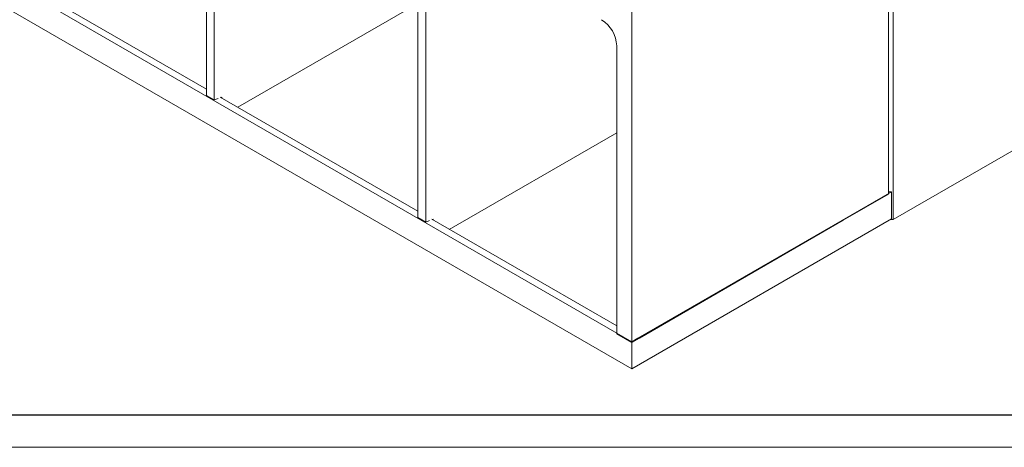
# Model space of a CAD drawing. Header units: millimetres. Extents: x 0 to 1189, y 0 to 841.
# Tile 10 of 16: x 844 to 998, y 0 to 67. Entities that reach past the tile are written whole.
import ezdxf

# ---------------------------------------------------------------- set-up
doc = ezdxf.new("R2010")
doc.units = ezdxf.units.MM
doc.layers.add('FORMATO', color=7, linetype='Continuous')

msp = doc.modelspace()

# ---------------------------------------------------------------- linework, layer by layer
at = {"color": 7, "linetype": 'Continuous', "lineweight": 15}
for p, q in [((979.8716, 113.4809), (979.8716, 39.5023)), ((873.4285, 99.5972), (873.4285, 54.9052)), ((874.6541, 98.8897), (874.6541, 54.1977)), ((939.8022, 16.3707), (939.8022, 91.438)), ((980.5787, 35.5556), (980.5787, 86.9977)), ((906.4268, 80.5477), (906.4268, 35.8557)), ((907.6524, 79.8401), (907.6524, 35.1481)), ((841.2787, 73.356), (939.8022, 16.4796)), ((873.4285, 55.8849), (844.5785, 72.5396)), ((878.3315, 53.0544), (906.4268, 69.2735)), ((939.8022, 12.2336), (841.2787, 69.11)), ((937.4452, 17.7314), (937.4452, 62.6411)), ((873.4285, 54.9052), (874.6541, 54.1977)), ((874.6541, 54.1977), (875.2434, 54.4289)), ((906.4268, 36.8354), (875.5969, 54.633)), ((875.6643, 54.5942), (875.8326, 54.6602)), ((875.8326, 54.6602), (875.8326, 54.497)), ((911.3298, 34.0049), (937.4452, 49.081)), ((999.4349, 46.441), (980.5787, 35.5556)), ((972.5648, 35.393), (980.343, 39.8833)), ((979.8716, 39.5023), (972.8005, 35.4202)), ((980.343, 39.8833), (979.8716, 39.8833)), ((980.343, 39.8833), (980.343, 35.6373)), ((906.4268, 35.8557), (907.6524, 35.1481)), ((907.6524, 35.1481), (908.2417, 35.3794)), ((937.4452, 18.9288), (908.5953, 35.5835)), ((908.6626, 35.5446), (908.831, 35.6107)), ((908.831, 35.6107), (908.831, 35.4475)), ((980.343, 35.6373), (939.8022, 12.2336)), ((972.5648, 35.393), (940.745, 17.0238)), ((972.8005, 35.4202), (940.9807, 17.051)), ((980.5787, 35.5556), (980.1544, 35.5284)), ((937.4452, 17.7314), (939.8022, 16.3707)), ((940.9807, 17.051), (939.8022, 16.3707)), ((939.8022, 16.4796), (940.745, 17.0238)), ((939.8022, 12.2336), (939.8022, 16.4796))]:
    msp.add_line(p, q, dxfattribs=at)
msp.add_arc((932.3278, 62.4083), 5.1227, 2.605511, 57.394465, dxfattribs=at)
at = {"layer": 'FORMATO'}
msp.add_line((1181.5245, 5), (22.5245, 5), dxfattribs=at)
at = {"layer": 'FORMATO', "lineweight": 0}
msp.add_line((0, 0), (1189, 0), dxfattribs=at)

doc.saveas('drawing.dxf')
